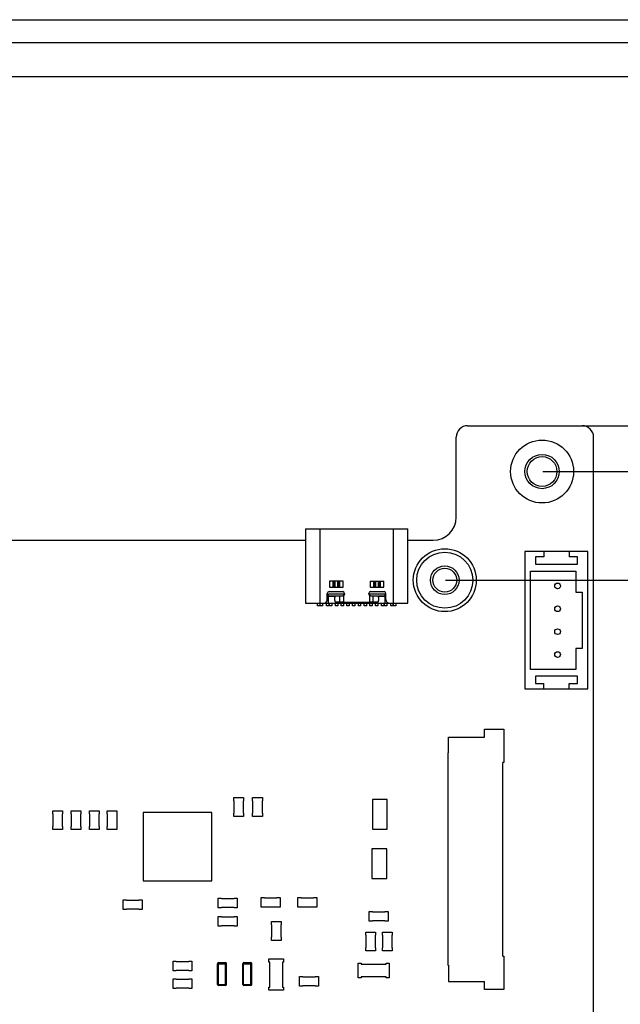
# Model space of a CAD drawing. Header units: millimetres. Extents: x -111 to 552, y -80 to 113.
# Tile 6 of 7: x 409 to 461, y 5 to 91. Entities that reach past the tile are written whole.
import ezdxf

# ---------------------------------------------------------------- set-up
doc = ezdxf.new("R2010")
doc.units = ezdxf.units.MM
doc.header["$LTSCALE"] = 1.21
doc.header["$MEASUREMENT"] = 0
doc.header["$PDMODE"] = 3
doc.header["$PDSIZE"] = 0.3125
doc.layers.get('0').update_dxf_attribs({"linetype": 'CONTINUOUS'})
doc.layers.get('DEFPOINTS').update_dxf_attribs({"linetype": 'CONTINUOUS'})
doc.layers.add('Dim', color=3, linetype='CONTINUOUS', lineweight=25)
doc.styles.get("Standard").update_dxf_attribs({"font": 'txt', "width": 0.8})
doc.dimstyles.get("Standard").update_dxf_attribs({"dimtxt": 0.15625, "dimasz": 0.1875, "dimexe": 0.125, "dimexo": 0.0625, "dimgap": 0.09, "dimtad": 0, "dimtih": 1, "dimtoh": 1, "dimzin": 4, "dimdsep": 46, "dimtxsty": 'STANDARD', "dimblk": '_FILLED', "dimblk1": '_FILLED', "dimblk2": '_FILLED', "dimcen": 0.09, "dimazin": 1, "dimtp": 0.01, "dimtm": 0.01, "dimtfac": 1, "dimtofl": 0, "dimtmove": 0, "dimatfit": 3, "dimldrblk": '_FILLED', "dimfxl": 1, "dimtolj": 1, "dimtzin": 4, "dimarcsym": 0})

# ---------------------------------------------------------------- blocks, each defined once
blk = doc.blocks.new('_FILLED')
at = {"color": 0, "linetype": 'ByBlock'}
blk.add_solid([(0, 0), (-1, 0.167), (-1, -0.167)], dxfattribs=at)
blk = doc.blocks.new('*D9')
at = {"color": 0, "linetype": 'ByBlock', "lineweight": -2}
for p, q in [((446.04, 42.465), (532.344, 42.465)), ((532.219, 42.465), (532.219, 21.722)), ((532.219, -6.535), (532.219, 14.208)), ((446.04, -6.535), (532.344, -6.535))]:
    blk.add_line(p, q, dxfattribs=at)
at = {"layer": 'DEFPOINTS', "color": 0, "linetype": 'ByBlock'}
for p in [(445.977, 42.465), (445.977, -6.535)]:
    blk.add_point(p, dxfattribs=at)
at = {"color": 0, "linetype": 'ByBlock', "lineweight": -2, "xscale": 2.5, "yscale": 2.5, "zscale": 2.5}
for p, rotation in [((532.219, 42.465), 90), ((532.219, -6.535), 270)]:
    blk.add_blockref('_FILLED', p, dxfattribs=dict(at, rotation=rotation))
at = {"color": 0, "linetype": 'ByBlock', "lineweight": -2, "insert": (532.219, 17.965), "char_height": 2.5, "attachment_point": 5, "rotation": 90}
blk.add_mtext('\\A1;49.00', dxfattribs=at)
blk = doc.blocks.new('*D10')
at = {"color": 0, "linetype": 'ByBlock', "lineweight": -2}
for p, q in [((454.54, 51.965), (538.172, 51.965)), ((538.047, 51.965), (538.047, 21.722)), ((538.047, -16.035), (538.047, 14.208)), ((454.54, -16.035), (538.172, -16.035))]:
    blk.add_line(p, q, dxfattribs=at)
at = {"layer": 'DEFPOINTS', "color": 0, "linetype": 'ByBlock'}
for p in [(454.477, 51.965), (454.477, -16.035)]:
    blk.add_point(p, dxfattribs=at)
at = {"color": 0, "linetype": 'ByBlock', "lineweight": -2, "xscale": 2.5, "yscale": 2.5, "zscale": 2.5}
for p, rotation in [((538.047, 51.965), 90), ((538.047, -16.035), 270)]:
    blk.add_blockref('_FILLED', p, dxfattribs=dict(at, rotation=rotation))
at = {"color": 0, "linetype": 'ByBlock', "lineweight": -2, "insert": (538.047, 17.965), "char_height": 2.5, "attachment_point": 5, "rotation": 90}
blk.add_mtext('\\A1;68.00', dxfattribs=at)
blk = doc.blocks.new('*D11')
at = {"color": 0, "linetype": 'ByBlock', "lineweight": -2}
for p, q in [((458.04, 55.965), (543.802, 55.965)), ((543.677, 55.965), (543.677, 21.722)), ((543.677, -20.035), (543.677, 14.208)), ((458.04, -20.035), (543.802, -20.035))]:
    blk.add_line(p, q, dxfattribs=at)
at = {"layer": 'DEFPOINTS', "color": 0, "linetype": 'ByBlock'}
for p in [(457.977, 55.965), (457.977, -20.035)]:
    blk.add_point(p, dxfattribs=at)
at = {"color": 0, "linetype": 'ByBlock', "lineweight": -2, "xscale": 2.5, "yscale": 2.5, "zscale": 2.5}
for p, rotation in [((543.677, 55.965), 90), ((543.677, -20.035), 270)]:
    blk.add_blockref('_FILLED', p, dxfattribs=dict(at, rotation=rotation))
at = {"color": 0, "linetype": 'ByBlock', "lineweight": -2, "insert": (543.677, 17.965), "char_height": 2.5, "attachment_point": 5, "rotation": 90}
blk.add_mtext('\\A1;76.00', dxfattribs=at)
blk = doc.blocks.new('*D12')
at = {"color": 0, "linetype": 'ByBlock', "lineweight": -2}
for p, q in [((458.102, 55.965), (550.212, 55.965)), ((550.087, 55.965), (550.087, 4.138)), ((550.087, -55.535), (550.087, -3.708)), ((524.54, -55.535), (550.212, -55.535))]:
    blk.add_line(p, q, dxfattribs=at)
at = {"layer": 'DEFPOINTS', "color": 0, "linetype": 'ByBlock'}
for p in [(458.04, 55.965), (524.477, -55.535)]:
    blk.add_point(p, dxfattribs=at)
at = {"color": 0, "linetype": 'ByBlock', "lineweight": -2, "xscale": 2.5, "yscale": 2.5, "zscale": 2.5}
for p, rotation in [((550.087, 55.965), 90), ((550.087, -55.535), 270)]:
    blk.add_blockref('_FILLED', p, dxfattribs=dict(at, rotation=rotation))
at = {"color": 0, "linetype": 'ByBlock', "lineweight": -2, "insert": (550.087, 0.215), "char_height": 2.5, "attachment_point": 5, "rotation": 90}
blk.add_mtext('\\A1;111.50', dxfattribs=at)

msp = doc.modelspace()

# ---------------------------------------------------------------- linework, layer by layer
at = {"color": 7, "linetype": 'Continuous'}
for p, q in [((289.477, 91.465), (524.477, 91.465)), ((289.897, 89.465), (518.497, 89.465)), ((515.197, 86.465), (293.197, 86.465)), ((447.977, 55.965), (457.977, 55.965)), ((446.977, 47.965), (446.977, 54.965)), ((458.977, -19.035), (458.977, 54.965)), ((433.807, 46.965), (433.807, 40.465)), ((433.807, 46.965), (442.747, 46.965)), ((435.087, 40.465), (435.087, 46.965)), ((441.467, 46.965), (441.467, 40.465)), ((442.747, 40.465), (442.747, 46.965)), ((368.977, 45.965), (433.807, 45.965)), ((442.747, 45.965), (444.977, 45.965)), ((458.477, 44.965), (452.977, 44.965)), ((452.977, 44.965), (452.977, 32.965)), ((454.619, 44.965), (454.619, 44.502)), ((456.835, 44.965), (456.835, 44.502)), ((458.477, 32.965), (458.477, 44.965)), ((454.619, 44.502), (453.894, 44.502)), ((453.894, 44.502), (453.894, 43.859)), ((457.56, 44.502), (456.835, 44.502)), ((457.56, 43.859), (457.56, 44.502)), ((453.477, 43.265), (457.427, 43.265)), ((453.477, 34.665), (453.477, 43.265)), ((453.894, 43.859), (457.56, 43.859)), ((457.427, 43.265), (457.427, 41.432)), ((435.895, 42.365), (435.895, 41.865)), ((437.11, 42.365), (435.895, 42.365)), ((436.215, 41.865), (436.215, 42.365)), ((436.318, 42.365), (436.318, 41.865)), ((436.409, 41.865), (436.409, 42.365)), ((436.595, 42.365), (436.595, 41.865)), ((436.686, 41.865), (436.686, 42.365)), ((436.79, 42.365), (436.79, 41.865)), ((437.11, 41.865), (437.11, 42.365)), ((439.446, 42.365), (440.661, 42.365)), ((439.446, 42.365), (439.446, 41.865)), ((439.766, 41.865), (439.766, 42.365)), ((439.869, 42.365), (439.869, 41.865)), ((439.96, 41.865), (439.96, 42.365)), ((440.146, 42.365), (440.146, 41.865)), ((440.237, 41.865), (440.237, 42.365)), ((440.341, 42.365), (440.341, 41.865)), ((440.661, 41.865), (440.661, 42.365)), ((435.867, 41.465), (437.067, 41.465)), ((435.895, 41.865), (437.11, 41.865)), ((439.446, 41.865), (440.661, 41.865)), ((439.487, 41.465), (440.687, 41.465)), ((457.427, 41.432), (457.977, 41.432)), ((457.977, 41.432), (457.977, 36.498)), ((433.807, 40.465), (442.747, 40.465)), ((434.852, 40.215), (434.852, 40.465)), ((435.052, 40.465), (435.052, 40.215)), ((435.102, 40.215), (435.102, 40.465)), ((435.302, 40.465), (435.302, 40.215)), ((435.577, 40.513), (435.577, 40.465)), ((435.652, 40.215), (435.652, 40.465)), ((435.717, 40.765), (435.717, 41.315)), ((435.827, 40.465), (435.827, 41.268)), ((435.827, 41.268), (437.227, 41.268)), ((435.827, 41.105), (437.078, 41.105)), ((436.395, 41.048), (435.827, 41.048)), ((435.852, 40.465), (435.852, 40.215)), ((435.902, 40.215), (435.902, 40.465)), ((436.102, 40.465), (436.102, 40.215)), ((436.364, 40.69), (436.364, 40.94)), ((436.427, 40.215), (436.427, 40.465)), ((436.461, 41.09), (437.067, 41.09)), ((437.164, 40.54), (436.461, 40.54)), ((436.627, 40.465), (436.627, 40.215)), ((436.822, 40.54), (436.822, 41.09)), ((436.927, 40.215), (436.927, 40.465)), ((437.027, 40.465), (437.027, 40.54)), ((437.078, 41.105), (437.066, 41.104)), ((437.209, 41.248), (437.078, 41.105)), ((437.127, 40.465), (437.127, 40.215)), ((437.167, 40.54), (437.167, 41.128)), ((437.167, 40.54), (439.387, 40.54)), ((437.217, 41.315), (437.217, 41.24)), ((437.227, 40.54), (437.227, 40.465)), ((437.427, 40.215), (437.427, 40.465)), ((437.627, 40.465), (437.627, 40.215)), ((437.927, 40.215), (437.927, 40.465)), ((438.127, 40.465), (438.127, 40.215)), ((438.427, 40.215), (438.427, 40.465)), ((438.627, 40.465), (438.627, 40.215)), ((438.927, 40.215), (438.927, 40.465)), ((439.127, 40.465), (439.127, 40.215)), ((439.327, 41.268), (440.727, 41.268)), ((439.327, 40.465), (439.327, 40.54)), ((439.337, 41.24), (439.337, 41.315)), ((439.477, 41.105), (439.346, 41.248)), ((439.387, 41.128), (439.387, 40.54)), ((440.094, 40.54), (439.39, 40.54)), ((439.427, 40.215), (439.427, 40.465)), ((439.477, 41.105), (440.727, 41.105)), ((439.488, 41.104), (439.477, 41.105)), ((439.487, 41.09), (440.094, 41.09)), ((439.527, 40.54), (439.527, 40.465)), ((439.627, 40.465), (439.627, 40.215)), ((439.733, 40.54), (439.733, 41.09)), ((439.927, 40.215), (439.927, 40.465)), ((440.127, 40.465), (440.127, 40.215)), ((440.727, 41.048), (440.159, 41.048)), ((440.19, 40.94), (440.19, 40.69)), ((440.452, 40.215), (440.452, 40.465)), ((440.652, 40.465), (440.652, 40.215)), ((440.702, 40.215), (440.702, 40.465)), ((440.727, 41.268), (440.727, 40.465)), ((440.837, 40.765), (440.837, 41.315)), ((440.902, 40.465), (440.902, 40.215)), ((440.977, 40.465), (440.977, 40.513)), ((441.252, 40.215), (441.252, 40.465)), ((441.452, 40.465), (441.452, 40.215)), ((441.502, 40.215), (441.502, 40.465)), ((441.702, 40.465), (441.702, 40.215)), ((435.052, 40.215), (434.852, 40.215)), ((435.302, 40.215), (435.102, 40.215)), ((435.852, 40.215), (435.652, 40.215)), ((436.102, 40.215), (435.902, 40.215)), ((436.627, 40.215), (436.427, 40.215)), ((437.127, 40.215), (436.927, 40.215)), ((437.627, 40.215), (437.427, 40.215)), ((438.127, 40.215), (437.927, 40.215)), ((438.627, 40.215), (438.427, 40.215)), ((439.127, 40.215), (438.927, 40.215)), ((439.627, 40.215), (439.427, 40.215)), ((440.127, 40.215), (439.927, 40.215)), ((440.652, 40.215), (440.452, 40.215)), ((440.902, 40.215), (440.702, 40.215)), ((441.452, 40.215), (441.252, 40.215)), ((441.702, 40.215), (441.502, 40.215)), ((457.977, 36.498), (457.427, 36.498)), ((457.427, 36.498), (457.427, 34.665)), ((457.427, 34.665), (453.477, 34.665)), ((457.56, 34.07), (453.894, 34.07)), ((453.894, 34.07), (453.894, 33.428)), ((457.56, 33.428), (457.56, 34.07)), ((452.977, 32.965), (458.477, 32.965)), ((453.894, 33.428), (454.619, 33.428)), ((454.619, 32.965), (454.619, 33.428)), ((456.835, 33.428), (457.56, 33.428)), ((456.835, 32.965), (456.835, 33.428)), ((449.446, 29.449), (451.148, 29.449)), ((449.446, 28.738), (449.446, 29.449)), ((451.148, 29.449), (451.148, 26.528)), ((446.311, 28.738), (449.446, 28.738)), ((446.311, 27.385), (446.311, 28.738)), ((446.311, 27.385), (446.256, 27.385)), ((446.256, 27.385), (446.256, 8.795)), ((451.148, 26.528), (451.047, 26.528)), ((451.047, 9.601), (451.047, 26.528)), ((427.541, 23.465), (428.391, 23.465)), ((427.541, 23.19), (427.541, 23.465)), ((428.391, 23.465), (428.391, 23.19)), ((429.191, 23.465), (430.041, 23.465)), ((429.191, 23.19), (429.191, 23.465)), ((430.041, 23.465), (430.041, 23.19)), ((440.958, 23.292), (439.658, 23.292)), ((439.658, 23.292), (439.658, 20.692)), ((440.958, 20.692), (440.958, 23.292)), ((427.566, 23.19), (427.541, 23.19)), ((427.566, 22.094), (427.566, 23.19)), ((428.391, 23.19), (428.366, 23.19)), ((428.366, 23.19), (428.366, 22.094)), ((429.216, 23.19), (429.191, 23.19)), ((429.216, 22.094), (429.216, 23.19)), ((430.041, 23.19), (430.016, 23.19)), ((430.016, 23.19), (430.016, 22.094)), ((411.741, 22.04), (411.741, 22.315)), ((411.741, 22.315), (412.591, 22.315)), ((411.766, 22.04), (411.741, 22.04)), ((411.766, 20.944), (411.766, 22.04)), ((412.566, 22.04), (412.566, 20.944)), ((412.591, 22.04), (412.566, 22.04)), ((412.591, 22.315), (412.591, 22.04)), ((413.341, 22.04), (413.341, 22.315)), ((413.341, 22.315), (414.191, 22.315)), ((413.366, 22.04), (413.341, 22.04)), ((413.366, 20.944), (413.366, 22.04)), ((414.166, 22.04), (414.166, 20.944)), ((414.191, 22.04), (414.166, 22.04)), ((414.191, 22.315), (414.191, 22.04)), ((414.941, 22.04), (414.941, 22.315)), ((414.941, 22.315), (415.791, 22.315)), ((414.966, 22.04), (414.941, 22.04)), ((414.966, 20.944), (414.966, 22.04)), ((415.766, 22.04), (415.766, 20.944)), ((415.791, 22.04), (415.766, 22.04)), ((415.791, 22.315), (415.791, 22.04)), ((416.491, 22.04), (416.491, 22.315)), ((416.491, 22.315), (417.341, 22.315)), ((416.516, 22.04), (416.491, 22.04)), ((416.516, 20.944), (416.516, 22.04)), ((417.316, 22.04), (417.316, 20.944)), ((417.341, 22.04), (417.316, 22.04)), ((417.341, 22.315), (417.341, 22.04)), ((425.616, 22.142), (419.616, 22.142)), ((419.616, 22.142), (419.616, 16.192)), ((425.616, 16.192), (425.616, 22.142)), ((427.541, 22.094), (427.566, 22.094)), ((427.541, 21.819), (427.541, 22.094)), ((428.391, 21.819), (427.541, 21.819)), ((428.366, 22.094), (428.391, 22.094)), ((428.391, 22.094), (428.391, 21.819)), ((429.191, 22.094), (429.216, 22.094)), ((429.191, 21.819), (429.191, 22.094)), ((430.041, 21.819), (429.191, 21.819)), ((430.016, 22.094), (430.041, 22.094)), ((430.041, 22.094), (430.041, 21.819)), ((411.741, 20.669), (411.741, 20.944)), ((411.741, 20.944), (411.766, 20.944)), ((412.591, 20.669), (411.741, 20.669)), ((412.566, 20.944), (412.591, 20.944)), ((412.591, 20.944), (412.591, 20.669)), ((413.341, 20.669), (413.341, 20.944)), ((413.341, 20.944), (413.366, 20.944)), ((414.191, 20.669), (413.341, 20.669)), ((414.166, 20.944), (414.191, 20.944)), ((414.191, 20.944), (414.191, 20.669)), ((414.941, 20.669), (414.941, 20.944)), ((414.941, 20.944), (414.966, 20.944)), ((415.791, 20.669), (414.941, 20.669)), ((415.766, 20.944), (415.791, 20.944)), ((415.791, 20.944), (415.791, 20.669)), ((416.491, 20.669), (416.491, 20.944)), ((416.491, 20.944), (416.516, 20.944)), ((417.341, 20.669), (416.491, 20.669)), ((417.316, 20.944), (417.341, 20.944)), ((417.341, 20.944), (417.341, 20.669)), ((439.658, 20.692), (440.958, 20.692)), ((440.908, 18.992), (439.608, 18.992)), ((439.608, 18.992), (439.608, 16.392)), ((440.908, 16.392), (440.908, 18.992)), ((439.608, 16.392), (440.908, 16.392)), ((419.616, 16.192), (425.616, 16.192)), ((426.193, 14.667), (426.468, 14.667)), ((426.193, 13.817), (426.193, 14.667)), ((426.468, 14.667), (426.468, 14.642)), ((426.468, 14.642), (427.564, 14.642)), ((427.564, 14.667), (427.84, 14.667)), ((427.564, 14.642), (427.564, 14.667)), ((427.84, 14.667), (427.84, 13.817)), ((429.943, 14.717), (430.218, 14.717)), ((429.943, 13.867), (429.943, 14.717)), ((430.218, 14.717), (430.218, 14.692)), ((430.218, 14.692), (431.314, 14.692)), ((431.314, 14.717), (431.59, 14.717)), ((431.314, 14.692), (431.314, 14.717)), ((431.59, 14.717), (431.59, 13.867)), ((433.143, 14.717), (433.418, 14.717)), ((433.143, 13.867), (433.143, 14.717)), ((433.418, 14.717), (433.418, 14.692)), ((433.418, 14.692), (434.515, 14.692)), ((434.515, 14.717), (434.79, 14.717)), ((434.515, 14.692), (434.515, 14.717)), ((434.79, 14.717), (434.79, 13.867)), ((417.893, 14.517), (418.168, 14.517)), ((417.893, 13.667), (417.893, 14.517)), ((418.168, 14.517), (418.168, 14.492)), ((418.168, 14.492), (419.264, 14.492)), ((419.264, 14.517), (419.539, 14.517)), ((419.264, 14.492), (419.264, 14.517)), ((419.539, 14.517), (419.539, 13.667)), ((426.468, 13.817), (426.193, 13.817)), ((427.564, 13.842), (426.468, 13.842)), ((426.468, 13.842), (426.468, 13.817)), ((427.564, 13.817), (427.564, 13.842)), ((427.84, 13.817), (427.564, 13.817)), ((430.218, 13.867), (429.943, 13.867)), ((431.314, 13.892), (430.218, 13.892)), ((430.218, 13.892), (430.218, 13.867)), ((431.314, 13.867), (431.314, 13.892)), ((431.59, 13.867), (431.314, 13.867)), ((433.418, 13.867), (433.143, 13.867)), ((434.515, 13.892), (433.418, 13.892)), ((433.418, 13.892), (433.418, 13.867)), ((434.515, 13.867), (434.515, 13.892)), ((434.79, 13.867), (434.515, 13.867)), ((418.168, 13.667), (417.893, 13.667)), ((419.264, 13.692), (418.168, 13.692)), ((418.168, 13.692), (418.168, 13.667)), ((419.264, 13.667), (419.264, 13.692)), ((419.539, 13.667), (419.264, 13.667)), ((426.193, 13.067), (426.468, 13.067)), ((426.193, 12.217), (426.193, 13.067)), ((426.468, 13.067), (426.468, 13.042)), ((426.468, 13.042), (427.565, 13.042)), ((427.565, 13.067), (427.84, 13.067)), ((427.565, 13.042), (427.565, 13.067)), ((427.84, 13.067), (427.84, 12.217)), ((439.383, 13.497), (439.658, 13.497)), ((439.383, 12.647), (439.383, 13.497)), ((439.658, 13.497), (439.658, 13.472)), ((439.658, 13.472), (440.754, 13.472)), ((440.754, 13.497), (441.029, 13.497)), ((440.754, 13.472), (440.754, 13.497)), ((441.029, 13.497), (441.029, 12.647)), ((426.468, 12.217), (426.193, 12.217)), ((427.565, 12.242), (426.468, 12.242)), ((426.468, 12.242), (426.468, 12.217)), ((427.565, 12.217), (427.565, 12.242)), ((427.84, 12.217), (427.565, 12.217)), ((430.841, 12.615), (431.691, 12.615)), ((430.841, 12.34), (430.841, 12.615)), ((430.866, 12.34), (430.841, 12.34)), ((430.866, 11.244), (430.866, 12.34)), ((431.691, 12.34), (431.666, 12.34)), ((431.666, 12.34), (431.666, 11.244)), ((431.691, 12.615), (431.691, 12.34)), ((439.658, 12.647), (439.383, 12.647)), ((440.754, 12.672), (439.658, 12.672)), ((439.658, 12.672), (439.658, 12.647)), ((440.754, 12.647), (440.754, 12.672)), ((441.029, 12.647), (440.754, 12.647)), ((430.841, 11.244), (430.866, 11.244)), ((430.841, 10.969), (430.841, 11.244)), ((431.666, 11.244), (431.691, 11.244)), ((431.691, 11.244), (431.691, 10.969)), ((439.083, 11.697), (439.933, 11.697)), ((439.083, 11.422), (439.083, 11.697)), ((439.108, 11.422), (439.083, 11.422)), ((439.108, 10.325), (439.108, 11.422)), ((439.933, 11.422), (439.908, 11.422)), ((439.908, 11.422), (439.908, 10.325)), ((439.933, 11.697), (439.933, 11.422)), ((440.533, 11.697), (441.383, 11.697)), ((440.533, 11.422), (440.533, 11.697)), ((440.558, 11.422), (440.533, 11.422)), ((440.558, 10.325), (440.558, 11.422)), ((441.383, 11.422), (441.358, 11.422)), ((441.358, 11.422), (441.358, 10.325)), ((441.383, 11.697), (441.383, 11.422)), ((431.691, 10.969), (430.841, 10.969)), ((439.083, 10.325), (439.108, 10.325)), ((439.083, 10.05), (439.083, 10.325)), ((439.933, 10.05), (439.083, 10.05)), ((439.908, 10.325), (439.933, 10.325)), ((439.933, 10.325), (439.933, 10.05)), ((440.533, 10.325), (440.558, 10.325)), ((440.533, 10.05), (440.533, 10.325)), ((441.383, 10.05), (440.533, 10.05)), ((441.358, 10.325), (441.383, 10.325)), ((441.383, 10.325), (441.383, 10.05)), ((451.047, 9.601), (451.148, 9.601)), ((451.148, 9.601), (451.148, 6.68)), ((422.243, 9.167), (422.518, 9.167)), ((422.243, 8.317), (422.243, 9.167)), ((422.518, 9.167), (422.518, 9.142)), ((422.518, 9.142), (423.615, 9.142)), ((423.615, 9.167), (423.89, 9.167)), ((423.615, 9.142), (423.615, 9.167)), ((423.89, 9.167), (423.89, 8.317)), ((426.123, 8.932), (426.91, 8.932)), ((426.123, 7.132), (426.123, 8.932)), ((426.201, 7.132), (426.201, 8.932)), ((426.212, 9.019), (426.223, 9.032)), ((426.223, 9.032), (426.81, 9.032)), ((426.831, 7.132), (426.831, 8.932)), ((426.91, 7.132), (426.91, 8.932)), ((428.323, 8.932), (429.11, 8.932)), ((428.323, 7.132), (428.323, 8.932)), ((428.401, 7.132), (428.401, 8.932)), ((428.412, 9.019), (428.423, 9.032)), ((428.423, 9.032), (429.01, 9.032)), ((429.031, 7.132), (429.031, 8.932)), ((429.11, 7.132), (429.11, 8.932)), ((430.606, 9.349), (431.876, 9.349)), ((430.606, 9.074), (430.606, 9.349)), ((430.682, 9.074), (430.606, 9.074)), ((430.682, 6.9), (430.682, 9.074)), ((431.876, 9.074), (431.8, 9.074)), ((431.8, 9.074), (431.8, 6.9)), ((431.876, 9.349), (431.876, 9.074)), ((438.401, 8.981), (438.676, 8.981)), ((438.401, 7.711), (438.401, 8.981)), ((438.676, 8.981), (438.676, 8.905)), ((438.676, 8.905), (440.85, 8.905)), ((440.85, 8.981), (441.125, 8.981)), ((440.85, 8.905), (440.85, 8.981)), ((441.125, 8.981), (441.125, 7.711)), ((446.256, 8.795), (446.311, 8.795)), ((446.311, 8.795), (446.311, 7.391)), ((422.518, 8.317), (422.243, 8.317)), ((423.615, 8.342), (422.518, 8.342)), ((422.518, 8.342), (422.518, 8.317)), ((423.615, 8.317), (423.615, 8.342)), ((423.89, 8.317), (423.615, 8.317)), ((433.293, 7.817), (433.568, 7.817)), ((433.293, 6.967), (433.293, 7.817)), ((433.568, 7.817), (433.568, 7.792)), ((433.568, 7.792), (434.665, 7.792)), ((434.665, 7.817), (434.94, 7.817)), ((434.665, 7.792), (434.665, 7.817)), ((434.94, 7.817), (434.94, 6.967)), ((440.85, 7.788), (438.676, 7.788)), ((438.676, 7.788), (438.676, 7.711)), ((440.85, 7.711), (440.85, 7.788)), ((422.243, 7.617), (422.518, 7.617)), ((422.243, 6.767), (422.243, 7.617)), ((422.518, 7.617), (422.518, 7.592)), ((422.518, 7.592), (423.615, 7.592)), ((423.615, 7.617), (423.89, 7.617)), ((423.615, 7.592), (423.615, 7.617)), ((423.89, 7.617), (423.89, 6.767)), ((426.123, 7.132), (426.91, 7.132)), ((426.81, 7.032), (426.223, 7.032)), ((426.82, 7.046), (426.81, 7.032)), ((428.323, 7.132), (429.11, 7.132)), ((429.01, 7.032), (428.423, 7.032)), ((429.02, 7.046), (429.01, 7.032)), ((430.606, 6.9), (430.682, 6.9)), ((430.606, 6.625), (430.606, 6.9)), ((431.8, 6.9), (431.876, 6.9)), ((431.876, 6.9), (431.876, 6.625)), ((433.568, 6.967), (433.293, 6.967)), ((434.665, 6.992), (433.568, 6.992)), ((433.568, 6.992), (433.568, 6.967)), ((434.665, 6.967), (434.665, 6.992)), ((434.94, 6.967), (434.665, 6.967)), ((438.676, 7.711), (438.401, 7.711)), ((441.125, 7.711), (440.85, 7.711)), ((446.311, 7.391), (449.446, 7.391)), ((449.446, 6.68), (449.446, 7.391)), ((422.518, 6.767), (422.243, 6.767)), ((423.615, 6.792), (422.518, 6.792)), ((422.518, 6.792), (422.518, 6.767)), ((423.615, 6.767), (423.615, 6.792)), ((423.89, 6.767), (423.615, 6.767)), ((431.876, 6.625), (430.606, 6.625)), ((451.148, 6.68), (449.446, 6.68))]:
    msp.add_line(p, q, dxfattribs=at)
for centre, radius in [((454.477, 51.965), 2.75), ((454.477, 51.965), 1.3), ((445.977, 42.465), 2.75), ((445.977, 42.465), 2.45), ((445.977, 42.465), 1.04), ((455.836, 41.965), 0.25), ((455.836, 39.965), 0.25), ((455.836, 37.965), 0.25), ((455.836, 35.965), 0.25)]:
    msp.add_circle(centre, radius, dxfattribs=at)
for centre, radius in [((454.477, 51.965), 1.5), ((445.977, 42.465), 1.25)]:
    msp.add_circle(centre, radius)
for centre, radius, start, end in [((447.977, 54.965), 1, 90, 180), ((457.977, 54.965), 1, 0, 90), ((444.977, 47.965), 2, 270, 360), ((435.867, 41.315), 0.15, 90, 180), ((437.067, 41.315), 0.15, 0, 90), ((439.487, 41.315), 0.15, 90, 180), ((440.687, 41.315), 0.15, 0, 90), ((435.417, 40.765), 0.3, 270, 360), ((437.066, 41.242), 0.152, 270.35011, 311.57927), ((437.067, 41.24), 0.15, 311.7701, 360), ((439.487, 41.24), 0.15, 180, 269.87313), ((441.137, 40.765), 0.3, 180, 270), ((426.223, 8.932), 0.1, 90, 180), ((426.81, 8.932), 0.1, 0, 90), ((428.423, 8.932), 0.1, 90, 180), ((429.01, 8.932), 0.1, 0, 90), ((426.223, 7.132), 0.1, 180, 270), ((426.81, 7.132), 0.1, 270, 0), ((428.423, 7.132), 0.1, 180, 270), ((429.01, 7.132), 0.1, 270, 0)]:
    msp.add_arc(centre, radius, start, end, dxfattribs=at)
for points, knots in [([(436.461, 41.09), (436.434, 41.09), (436.392, 41.056), (436.369, 40.996), (436.364, 40.959), (436.364, 40.94)], [0, 0, 0, 0, 0.422577, 0.698454, 1, 1, 1, 1]), ([(436.364, 40.69), (436.364, 40.671), (436.369, 40.633), (436.392, 40.574), (436.434, 40.54), (436.461, 40.54)], [0, 0, 0, 0, 0.301546, 0.577423, 1, 1, 1, 1]), ([(440.19, 40.94), (440.19, 40.959), (440.185, 40.996), (440.163, 41.056), (440.121, 41.09), (440.094, 41.09)], [0, 0, 0, 0, 0.301546, 0.577423, 1, 1, 1, 1]), ([(440.094, 40.54), (440.121, 40.54), (440.163, 40.574), (440.185, 40.633), (440.19, 40.671), (440.19, 40.69)], [0, 0, 0, 0, 0.422577, 0.698454, 1, 1, 1, 1]), ([(426.201, 8.932), (426.201, 8.941), (426.202, 8.97), (426.205, 9), (426.212, 9.019)], [0, 0, 0, 0, 0.295879, 1, 1, 1, 1]), ([(426.81, 9.032), (426.814, 9.032), (426.821, 9.02), (426.828, 8.989), (426.831, 8.956), (426.831, 8.932)], [0, 0, 0, 0, 0.106445, 0.32337, 1, 1, 1, 1]), ([(428.401, 8.932), (428.401, 8.941), (428.402, 8.97), (428.405, 9), (428.412, 9.019)], [0, 0, 0, 0, 0.295879, 1, 1, 1, 1]), ([(429.01, 9.032), (429.014, 9.032), (429.021, 9.02), (429.028, 8.989), (429.031, 8.956), (429.031, 8.932)], [0, 0, 0, 0, 0.106445, 0.32337, 1, 1, 1, 1]), ([(426.223, 7.032), (426.219, 7.032), (426.211, 7.044), (426.204, 7.076), (426.201, 7.109), (426.201, 7.132)], [0, 0, 0, 0, 0.106875, 0.323005, 1, 1, 1, 1]), ([(426.831, 7.132), (426.831, 7.124), (426.83, 7.095), (426.827, 7.065), (426.82, 7.046)], [0, 0, 0, 0, 0.295213, 1, 1, 1, 1]), ([(428.423, 7.032), (428.419, 7.032), (428.411, 7.044), (428.404, 7.076), (428.401, 7.109), (428.401, 7.132)], [0, 0, 0, 0, 0.106875, 0.323005, 1, 1, 1, 1]), ([(429.031, 7.132), (429.031, 7.124), (429.03, 7.095), (429.027, 7.065), (429.02, 7.046)], [0, 0, 0, 0, 0.295213, 1, 1, 1, 1])]:
    msp.add_open_spline(points, degree=3, knots=knots, dxfattribs=at)

# ---------------------------------------------------------------- dimensions: what is measured, and where the dimension line sits
at = {"layer": 'Dim'}
for base, p1, p2, picture, middle in [((543.677, 55.965), (457.977, -20.035), (457.977, 55.965), '*D11', (543.677, 17.965)), ((550.087, -55.535), (458.04, 55.965), (524.477, -55.535), '*D12', (550.087, 0.215)), ((538.047, -16.035), (454.477, 51.965), (454.477, -16.035), '*D10', (538.047, 17.965)), ((532.219, -6.535), (445.977, 42.465), (445.977, -6.535), '*D9', (532.219, 17.965))]:
    dim = msp.add_linear_dim(base=base, p1=p1, p2=p2, angle=90, dimstyle='STANDARD', override={"dimtxt": 2.5, "dimasz": 2.5, "dimtih": 0, "dimtoh": 0, "dimzin": 0, "dimcen": 0.198, "dimadec": 0, "dimazin": 0, "dimtp": 0, "dimtm": 0, "dimtdec": 4, "dimtzin": 0}, dxfattribs=at)
    dim.commit()
    dim.dimension.update_dxf_attribs({"geometry": picture, "text_midpoint": middle})

doc.saveas('drawing.dxf')
